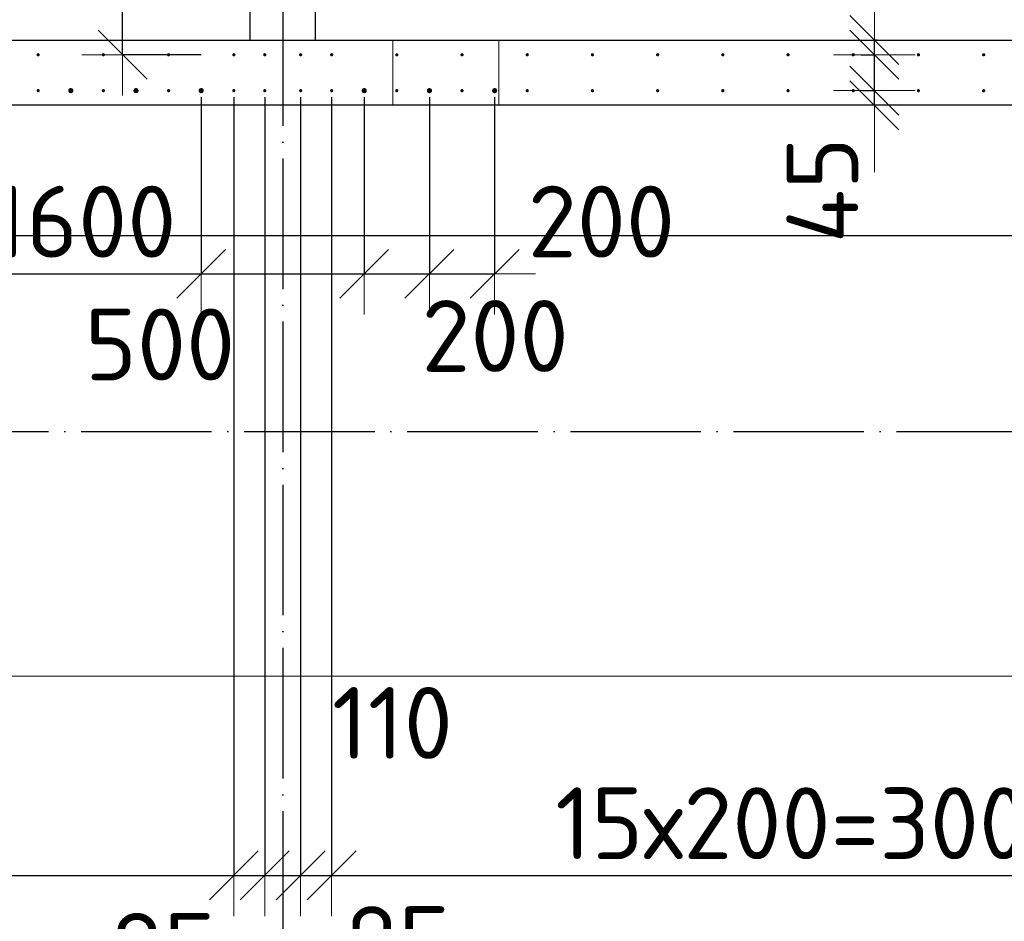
# Model space of a CAD drawing. Header units: millimetres. Extents: x 123094 to 184385, y 26948 to 48500.
# Tile 13 of 108: x 135013 to 138033, y 28498 to 31263. Entities that reach past the tile are written whole.
import ezdxf

# ---------------------------------------------------------------- set-up
doc = ezdxf.new("R2010")
doc.units = ezdxf.units.MM
doc.header["$PDMODE"] = 65
for name, pattern in [('______11', [500, 400, -50, 0, -50]), ('______2', [270, 200, -70]), ('______5', [1100, 800, -100, 100, -100])]:
    doc.linetypes.add(name, pattern=pattern)
for name, color, linetype, lineweight in [('Standard', 7, 'Continuous', 25), ('Арм.стержн. Выпуски', 180, 'Continuous', 35), ('Размерная линия_ общее', 7, 'Continuous', 13), ('Стена_ общее', 7, 'Continuous', 35), ('Фундамент_ общее', 7, 'Continuous', 35)]:
    doc.layers.add(name, color=color, linetype=linetype, lineweight=lineweight)
doc.layers.add('Осевая линия_ общее', color=7, linetype='______5', lineweight=13, true_color=0xa0a0a0)
doc.styles.add('ISOCPEUR', font='ISOCPEUR')
doc.dimstyles.new('DIMSTYLE_3', dxfattribs={"dimtxt": 220, "dimasz": 250, "dimexe": 0, "dimexo": 0, "dimgap": 110, "dimtad": 2, "dimdec": 0, "dimrnd": 5, "dimzin": 12, "dimdsep": 46, "dimtxsty": 'ISOCPEUR', "dimblk1": 'ALL_ML_STRICH', "dimblk2": 'ALL_ML_STRICH', "dimsah": 1, "dimcen": 0, "dimclrd": 7, "dimclre": 256, "dimclrt": 7, "dimadec": 0, "dimazin": 0, "dimtfac": 1, "dimtdec": 0, "dimtix": 1, "dimtmove": 2, "dimatfit": 3, "dimfxl": 0, "dimtzin": 0, "dimlwd": 0, "dimlwe": -3, "dimarcsym": 0})
doc.dimstyles.new('DIMSTYLE_5', dxfattribs={"dimtxt": 220, "dimasz": 250, "dimexe": 0, "dimexo": 0, "dimgap": 110, "dimtad": 2, "dimdec": 0, "dimrnd": 5, "dimzin": 12, "dimdsep": 46, "dimtxsty": 'ISOCPEUR', "dimblk1": 'ALL_ML_STRICH', "dimblk2": 'ALL_ML_STRICH', "dimsah": 1, "dimcen": 0, "dimclrd": 7, "dimclre": 256, "dimclrt": 7, "dimadec": 0, "dimazin": 0, "dimtfac": 1, "dimtdec": 0, "dimtix": 1, "dimtmove": 2, "dimatfit": 3, "dimfxl": 0, "dimtvp": 1.2, "dimtzin": 0, "dimlwd": 0, "dimlwe": -3, "dimarcsym": 0})
doc.dimstyles.new('DIMSTYLE_7', dxfattribs={"dimtxt": 220, "dimasz": 250, "dimexe": 0, "dimexo": 0, "dimgap": 110, "dimtad": 0, "dimdec": 0, "dimrnd": 5, "dimzin": 12, "dimdsep": 46, "dimtxsty": 'ISOCPEUR', "dimblk1": 'ALL_ML_STRICH', "dimblk2": 'ALL_ML_STRICH', "dimsah": 1, "dimcen": 0, "dimclrd": 7, "dimclre": 256, "dimclrt": 7, "dimadec": 0, "dimazin": 0, "dimtfac": 1, "dimtdec": 0, "dimtix": 1, "dimtmove": 2, "dimatfit": 3, "dimfxl": 0, "dimtvp": 1.2, "dimtzin": 0, "dimlwd": 0, "dimlwe": -3, "dimarcsym": 0})

# ---------------------------------------------------------------- blocks, each defined once
blk = doc.blocks.new('ALL_ML_STRICH')
at = {"color": 0, "linetype": 'ByBlock', "lineweight": -2}
for p, q in [((0, -0.5), (0, 0.5)), ((-0.3, -0.3), (0.3, 0.3)), ((-1, 0), (0.5, 0))]:
    blk.add_line(p, q, dxfattribs=at)
blk = doc.blocks.new('*D83')
at = {"layer": 'DEFPOINTS', "color": 7, "linetype": 'Continuous', "lineweight": 13, "transparency": 33554687}
for p in [(133970, 31045), (135570, 31045), (133970, 30483.4)]:
    blk.add_point(p, dxfattribs=at)
at = {"layer": 'Размерная линия_ общее', "color": 253, "linetype": 'Continuous', "lineweight": -2, "true_color": 0xa0a0a0, "transparency": 33554687}
for p, q in [((133970, 31025), (133970, 30483.4)), ((135570, 31025), (135570, 30483.4))]:
    blk.add_line(p, q, dxfattribs=at)
at = {"layer": 'Размерная линия_ общее', "color": 7, "linetype": 'Continuous', "lineweight": -2, "transparency": 33554687}
blk.add_line((133970, 30483.4), (135570, 30483.4), dxfattribs=at)
at = {"layer": 'Размерная линия_ общее', "color": 7, "linetype": 'Continuous', "lineweight": 13, "transparency": 33554687, "xscale": 250, "yscale": 250, "zscale": 250, "rotation": 180}
blk.add_blockref('ALL_ML_STRICH', (133970, 30483.4), dxfattribs=at)
at = {"layer": 'Размерная линия_ общее', "color": 7, "linetype": 'Continuous', "lineweight": 13, "transparency": 33554687, "xscale": 250, "yscale": 250, "zscale": 250}
blk.add_blockref('ALL_ML_STRICH', (135570, 30483.4), dxfattribs=at)
at = {"layer": 'Размерная линия_ общее', "color": 7, "linetype": 'Continuous', "lineweight": 13, "transparency": 33554687, "insert": (134033, 30753.4), "char_height": 220, "width": 11, "attachment_point": 1, "line_spacing_factor": 0.60241, "style": 'ISOCPEUR'}
blk.add_mtext('8х200=1600', dxfattribs=at)
blk = doc.blocks.new('*D84')
at = {"layer": 'DEFPOINTS', "color": 7, "linetype": 'Continuous', "lineweight": 13, "transparency": 33554687}
for p in [(135570, 31045), (136070, 31045), (135570, 30483.4)]:
    blk.add_point(p, dxfattribs=at)
at = {"layer": 'Размерная линия_ общее', "color": 253, "linetype": 'Continuous', "lineweight": -2, "true_color": 0xa0a0a0, "transparency": 33554687}
for p, q in [((135570, 31025), (135570, 30483.4)), ((136070, 31025), (136070, 30483.4))]:
    blk.add_line(p, q, dxfattribs=at)
at = {"layer": 'Размерная линия_ общее', "color": 7, "linetype": 'Continuous', "lineweight": -2, "transparency": 33554687}
blk.add_line((135570, 30483.4), (136070, 30483.4), dxfattribs=at)
at = {"layer": 'Размерная линия_ общее', "color": 7, "linetype": 'Continuous', "lineweight": 13, "transparency": 33554687, "xscale": 250, "yscale": 250, "zscale": 250, "rotation": 180}
blk.add_blockref('ALL_ML_STRICH', (135570, 30483.4), dxfattribs=at)
at = {"layer": 'Размерная линия_ общее', "color": 7, "linetype": 'Continuous', "lineweight": 13, "transparency": 33554687, "xscale": 250, "yscale": 250, "zscale": 250}
blk.add_blockref('ALL_ML_STRICH', (136070, 30483.4), dxfattribs=at)
at = {"layer": 'Размерная линия_ общее', "color": 7, "linetype": 'Continuous', "lineweight": 13, "transparency": 33554687, "insert": (135443.6, 30266.9), "char_height": 220, "width": 660, "attachment_point": 5, "style": 'ISOCPEUR'}
blk.add_mtext('\\A1;{500}', dxfattribs=at)
blk = doc.blocks.new('*D85')
at = {"layer": 'DEFPOINTS', "color": 7, "linetype": 'Continuous', "lineweight": 13, "transparency": 33554687}
for p in [(136070, 31045), (136270, 31045), (136070, 30483.4)]:
    blk.add_point(p, dxfattribs=at)
at = {"layer": 'Размерная линия_ общее', "color": 253, "linetype": 'Continuous', "lineweight": -2, "true_color": 0xa0a0a0, "transparency": 33554687}
for p, q in [((136070, 31025), (136070, 30483.4)), ((136270, 31025), (136270, 30483.4))]:
    blk.add_line(p, q, dxfattribs=at)
at = {"layer": 'Размерная линия_ общее', "color": 7, "linetype": 'Continuous', "lineweight": -2, "transparency": 33554687}
blk.add_line((136070, 30483.4), (136270, 30483.4), dxfattribs=at)
at = {"layer": 'Размерная линия_ общее', "color": 7, "linetype": 'Continuous', "lineweight": 13, "transparency": 33554687, "xscale": 250, "yscale": 250, "zscale": 250, "rotation": 180}
blk.add_blockref('ALL_ML_STRICH', (136070, 30483.4), dxfattribs=at)
at = {"layer": 'Размерная линия_ общее', "color": 7, "linetype": 'Continuous', "lineweight": 13, "transparency": 33554687, "xscale": 250, "yscale": 250, "zscale": 250}
blk.add_blockref('ALL_ML_STRICH', (136270, 30483.4), dxfattribs=at)
at = {"layer": 'Размерная линия_ общее', "color": 7, "linetype": 'Continuous', "lineweight": 13, "transparency": 33554687, "insert": (136471.5, 30292.9), "char_height": 220, "width": 660, "attachment_point": 5, "style": 'ISOCPEUR'}
blk.add_mtext('\\A1;{200}', dxfattribs=at)
blk = doc.blocks.new('*D86')
at = {"layer": 'DEFPOINTS', "color": 7, "linetype": 'Continuous', "lineweight": 13, "transparency": 33554687}
for p in [(136270, 31045), (136470, 31045), (136270, 30483.4)]:
    blk.add_point(p, dxfattribs=at)
at = {"layer": 'Размерная линия_ общее', "color": 253, "linetype": 'Continuous', "lineweight": -2, "true_color": 0xa0a0a0, "transparency": 33554687}
for p, q in [((136270, 31025), (136270, 30483.4)), ((136470, 31025), (136470, 30483.4))]:
    blk.add_line(p, q, dxfattribs=at)
at = {"layer": 'Размерная линия_ общее', "color": 7, "linetype": 'Continuous', "lineweight": -2, "transparency": 33554687}
blk.add_line((136270, 30483.4), (136470, 30483.4), dxfattribs=at)
at = {"layer": 'Размерная линия_ общее', "color": 7, "linetype": 'Continuous', "lineweight": 13, "transparency": 33554687, "xscale": 250, "yscale": 250, "zscale": 250, "rotation": 180}
blk.add_blockref('ALL_ML_STRICH', (136270, 30483.4), dxfattribs=at)
at = {"layer": 'Размерная линия_ общее', "color": 7, "linetype": 'Continuous', "lineweight": 13, "transparency": 33554687, "xscale": 250, "yscale": 250, "zscale": 250}
blk.add_blockref('ALL_ML_STRICH', (136470, 30483.4), dxfattribs=at)
at = {"layer": 'Размерная линия_ общее', "color": 7, "linetype": 'Continuous', "lineweight": 13, "transparency": 33554687, "insert": (136797.6, 30643.5), "char_height": 220, "width": 660, "attachment_point": 5, "style": 'ISOCPEUR'}
blk.add_mtext('\\A1;{200}', dxfattribs=at)
blk = doc.blocks.new('*D129')
at = {"layer": 'DEFPOINTS', "color": 7, "linetype": 'Continuous', "lineweight": 13, "transparency": 33554687}
for p in [(137579.5, 31045), (137634.9, 31000), (137674.2, 31000)]:
    blk.add_point(p, dxfattribs=at)
at = {"layer": 'Размерная линия_ общее', "color": 253, "linetype": 'Continuous', "lineweight": -2, "true_color": 0xa0a0a0, "transparency": 33554687}
for p, q in [((137599.5, 31045), (137634.9, 31045)), ((137654.2, 31000), (137634.9, 31000))]:
    blk.add_line(p, q, dxfattribs=at)
at = {"layer": 'Размерная линия_ общее', "color": 7, "linetype": 'Continuous', "lineweight": -2, "transparency": 33554687}
blk.add_line((137634.9, 31000), (137634.9, 31045), dxfattribs=at)
at = {"layer": 'Размерная линия_ общее', "color": 7, "linetype": 'Continuous', "lineweight": 13, "transparency": 33554687, "xscale": 250, "yscale": 250, "zscale": 250}
for p, rotation in [((137634.9, 31000), 270), ((137634.9, 31045), 90)]:
    blk.add_blockref('ALL_ML_STRICH', p, dxfattribs=dict(at, rotation=rotation))
at = {"layer": 'Размерная линия_ общее', "color": 7, "linetype": 'Continuous', "lineweight": 13, "transparency": 33554687, "insert": (137475.3, 30739.6), "char_height": 220, "width": 440, "attachment_point": 5, "rotation": 90, "style": 'ISOCPEUR'}
blk.add_mtext('\\A1;{45}', dxfattribs=at)
blk = doc.blocks.new('*D130')
at = {"layer": 'DEFPOINTS', "color": 7, "linetype": 'Continuous', "lineweight": 13, "transparency": 33554687}
for p in [(137574.5, 31155), (137579.5, 31045), (137634.9, 31045)]:
    blk.add_point(p, dxfattribs=at)
at = {"layer": 'Размерная линия_ общее', "color": 253, "linetype": 'Continuous', "lineweight": -2, "true_color": 0xa0a0a0, "transparency": 33554687}
for p, q in [((137594.5, 31155), (137634.9, 31155)), ((137599.5, 31045), (137634.9, 31045))]:
    blk.add_line(p, q, dxfattribs=at)
at = {"layer": 'Размерная линия_ общее', "color": 7, "linetype": 'Continuous', "lineweight": -2, "transparency": 33554687}
blk.add_line((137634.9, 31045), (137634.9, 31155), dxfattribs=at)
at = {"layer": 'Размерная линия_ общее', "color": 7, "linetype": 'Continuous', "lineweight": 13, "transparency": 33554687, "xscale": 250, "yscale": 250, "zscale": 250}
for p, rotation in [((137634.9, 31045), 270), ((137634.9, 31155), 90)]:
    blk.add_blockref('ALL_ML_STRICH', p, dxfattribs=dict(at, rotation=rotation))
at = {"layer": 'Размерная линия_ общее', "color": 7, "linetype": 'Continuous', "lineweight": 13, "transparency": 33554687, "insert": (137155, 31515.2), "char_height": 220, "width": 660, "attachment_point": 5, "rotation": 90, "style": 'ISOCPEUR'}
blk.add_mtext('\\A1;{110}', dxfattribs=at)
blk = doc.blocks.new('*D131')
at = {"layer": 'DEFPOINTS', "color": 7, "linetype": 'Continuous', "lineweight": 13, "transparency": 33554687}
for p in [(137663.3, 31200), (137574.5, 31155), (137634.9, 31155)]:
    blk.add_point(p, dxfattribs=at)
at = {"layer": 'Размерная линия_ общее', "color": 253, "linetype": 'Continuous', "lineweight": -2, "true_color": 0xa0a0a0, "transparency": 33554687}
for p, q in [((137643.3, 31200), (137634.9, 31200)), ((137594.5, 31155), (137634.9, 31155))]:
    blk.add_line(p, q, dxfattribs=at)
at = {"layer": 'Размерная линия_ общее', "color": 7, "linetype": 'Continuous', "lineweight": -2, "transparency": 33554687}
blk.add_line((137634.9, 31155), (137634.9, 31200), dxfattribs=at)
at = {"layer": 'Размерная линия_ общее', "color": 7, "linetype": 'Continuous', "lineweight": 13, "transparency": 33554687, "xscale": 250, "yscale": 250, "zscale": 250}
for p, rotation in [((137634.9, 31155), 270), ((137634.9, 31200), 90)]:
    blk.add_blockref('ALL_ML_STRICH', p, dxfattribs=dict(at, rotation=rotation))
at = {"layer": 'Размерная линия_ общее', "color": 7, "linetype": 'Continuous', "lineweight": 13, "transparency": 33554687, "insert": (137473.6, 31449.4), "char_height": 220, "width": 440, "attachment_point": 5, "rotation": 90, "style": 'ISOCPEUR'}
blk.add_mtext('\\A1;{45}', dxfattribs=at)
blk = doc.blocks.new('*D211')
at = {"layer": 'DEFPOINTS', "color": 7, "linetype": 'Continuous', "lineweight": 13, "transparency": 33554687}
for p in [(135765, 31400), (135329, 31155), (135670, 31155)]:
    blk.add_point(p, dxfattribs=at)
at = {"layer": 'Размерная линия_ общее', "color": 253, "linetype": 'Continuous', "lineweight": -2, "true_color": 0xa0a0a0, "transparency": 33554687}
for p, q in [((135665, 31400), (135329, 31400)), ((135570, 31155), (135329, 31155))]:
    blk.add_line(p, q, dxfattribs=at)
at = {"layer": 'Размерная линия_ общее', "color": 7, "linetype": 'Continuous', "lineweight": -2, "transparency": 33554687}
blk.add_line((135329, 31155), (135329, 31400), dxfattribs=at)
at = {"layer": 'Размерная линия_ общее', "color": 7, "linetype": 'Continuous', "lineweight": 13, "transparency": 33554687, "xscale": 250, "yscale": 250, "zscale": 250}
for p, rotation in [((135329, 31400), 90), ((135329, 31155), 270)]:
    blk.add_blockref('ALL_ML_STRICH', p, dxfattribs=dict(at, rotation=rotation))
at = {"layer": 'Размерная линия_ общее', "color": 7, "linetype": 'Continuous', "lineweight": 13, "transparency": 33554687, "insert": (134822.9, 31608.6), "char_height": 220, "width": 660, "attachment_point": 5, "rotation": 90, "style": 'ISOCPEUR'}
blk.add_mtext('\\A1;{245}', dxfattribs=at)
blk = doc.blocks.new('*D622')
at = {"layer": 'DEFPOINTS', "color": 7, "linetype": 'Continuous', "lineweight": 13, "transparency": 33554687}
for p in [(132670, 31045), (135670, 31045), (132670, 28639)]:
    blk.add_point(p, dxfattribs=at)
at = {"layer": 'Размерная линия_ общее', "color": 253, "linetype": 'Continuous', "lineweight": -2, "true_color": 0xa0a0a0, "transparency": 33554687}
for p, q in [((132670, 31025), (132670, 28639)), ((135670, 31025), (135670, 28639))]:
    blk.add_line(p, q, dxfattribs=at)
at = {"layer": 'Размерная линия_ общее', "color": 7, "linetype": 'Continuous', "lineweight": -2, "transparency": 33554687}
blk.add_line((132670, 28639), (135670, 28639), dxfattribs=at)
at = {"layer": 'Размерная линия_ общее', "color": 7, "linetype": 'Continuous', "lineweight": 13, "transparency": 33554687, "xscale": 250, "yscale": 250, "zscale": 250, "rotation": 180}
blk.add_blockref('ALL_ML_STRICH', (132670, 28639), dxfattribs=at)
at = {"layer": 'Размерная линия_ общее', "color": 7, "linetype": 'Continuous', "lineweight": 13, "transparency": 33554687, "xscale": 250, "yscale": 250, "zscale": 250}
blk.add_blockref('ALL_ML_STRICH', (135670, 28639), dxfattribs=at)
at = {"layer": 'Размерная линия_ общее', "color": 7, "linetype": 'Continuous', "lineweight": 13, "transparency": 33554687, "insert": (133356, 28909), "char_height": 220, "width": 11, "attachment_point": 1, "line_spacing_factor": 0.60241, "style": 'ISOCPEUR'}
blk.add_mtext('15х200=3000', dxfattribs=at)
blk = doc.blocks.new('*D623')
at = {"layer": 'DEFPOINTS', "color": 7, "linetype": 'Continuous', "lineweight": 13, "transparency": 33554687}
for p in [(135670, 31045), (135765, 31045), (135670, 28639)]:
    blk.add_point(p, dxfattribs=at)
at = {"layer": 'Размерная линия_ общее', "color": 253, "linetype": 'Continuous', "lineweight": -2, "true_color": 0xa0a0a0, "transparency": 33554687}
for p, q in [((135670, 31025), (135670, 28639)), ((135765, 31025), (135765, 28639))]:
    blk.add_line(p, q, dxfattribs=at)
at = {"layer": 'Размерная линия_ общее', "color": 7, "linetype": 'Continuous', "lineweight": -2, "transparency": 33554687}
blk.add_line((135670, 28639), (135765, 28639), dxfattribs=at)
at = {"layer": 'Размерная линия_ общее', "color": 7, "linetype": 'Continuous', "lineweight": 13, "transparency": 33554687, "xscale": 250, "yscale": 250, "zscale": 250}
blk.add_blockref('ALL_ML_STRICH', (135765, 28639), dxfattribs=at)
at = {"layer": 'Размерная линия_ общее', "color": 7, "linetype": 'Continuous', "lineweight": 13, "transparency": 33554687, "xscale": 250, "yscale": 250, "zscale": 250, "rotation": 180}
blk.add_blockref('ALL_ML_STRICH', (135670, 28639), dxfattribs=at)
at = {"layer": 'Размерная линия_ общее', "color": 7, "linetype": 'Continuous', "lineweight": 13, "transparency": 33554687, "insert": (135454.6, 28414.2), "char_height": 220, "width": 440, "attachment_point": 5, "style": 'ISOCPEUR'}
blk.add_mtext('\\A1;{95}', dxfattribs=at)
blk = doc.blocks.new('*D624')
at = {"layer": 'DEFPOINTS', "color": 7, "linetype": 'Continuous', "lineweight": 13, "transparency": 33554687}
for p in [(135765, 31045), (135875, 31045), (135765, 28639)]:
    blk.add_point(p, dxfattribs=at)
at = {"layer": 'Размерная линия_ общее', "color": 253, "linetype": 'Continuous', "lineweight": -2, "true_color": 0xa0a0a0, "transparency": 33554687}
for p, q in [((135765, 31025), (135765, 28639)), ((135875, 31025), (135875, 28639))]:
    blk.add_line(p, q, dxfattribs=at)
at = {"layer": 'Размерная линия_ общее', "color": 7, "linetype": 'Continuous', "lineweight": -2, "transparency": 33554687}
blk.add_line((135765, 28639), (135875, 28639), dxfattribs=at)
at = {"layer": 'Размерная линия_ общее', "color": 7, "linetype": 'Continuous', "lineweight": 13, "transparency": 33554687, "xscale": 250, "yscale": 250, "zscale": 250}
blk.add_blockref('ALL_ML_STRICH', (135875, 28639), dxfattribs=at)
at = {"layer": 'Размерная линия_ общее', "color": 7, "linetype": 'Continuous', "lineweight": 13, "transparency": 33554687, "xscale": 250, "yscale": 250, "zscale": 250, "rotation": 180}
blk.add_blockref('ALL_ML_STRICH', (135765, 28639), dxfattribs=at)
at = {"layer": 'Размерная линия_ общее', "color": 7, "linetype": 'Continuous', "lineweight": 13, "transparency": 33554687, "insert": (136156.5, 29106.6), "char_height": 220, "width": 660, "attachment_point": 5, "style": 'ISOCPEUR'}
blk.add_mtext('\\A1;{110}', dxfattribs=at)
blk = doc.blocks.new('*D625')
at = {"layer": 'DEFPOINTS', "color": 7, "linetype": 'Continuous', "lineweight": 13, "transparency": 33554687}
for p in [(135875, 31045), (135970, 31045), (135875, 28639)]:
    blk.add_point(p, dxfattribs=at)
at = {"layer": 'Размерная линия_ общее', "color": 253, "linetype": 'Continuous', "lineweight": -2, "true_color": 0xa0a0a0, "transparency": 33554687}
for p, q in [((135875, 31025), (135875, 28639)), ((135970, 31025), (135970, 28639))]:
    blk.add_line(p, q, dxfattribs=at)
at = {"layer": 'Размерная линия_ общее', "color": 7, "linetype": 'Continuous', "lineweight": -2, "transparency": 33554687}
blk.add_line((135875, 28639), (135970, 28639), dxfattribs=at)
at = {"layer": 'Размерная линия_ общее', "color": 7, "linetype": 'Continuous', "lineweight": 13, "transparency": 33554687, "xscale": 250, "yscale": 250, "zscale": 250}
blk.add_blockref('ALL_ML_STRICH', (135970, 28639), dxfattribs=at)
at = {"layer": 'Размерная линия_ общее', "color": 7, "linetype": 'Continuous', "lineweight": 13, "transparency": 33554687, "xscale": 250, "yscale": 250, "zscale": 250, "rotation": 180}
blk.add_blockref('ALL_ML_STRICH', (135875, 28639), dxfattribs=at)
at = {"layer": 'Размерная линия_ общее', "color": 7, "linetype": 'Continuous', "lineweight": 13, "transparency": 33554687, "insert": (136174.9, 28434.9), "char_height": 220, "width": 440, "attachment_point": 5, "style": 'ISOCPEUR'}
blk.add_mtext('\\A1;{95}', dxfattribs=at)
blk = doc.blocks.new('*D626')
at = {"layer": 'DEFPOINTS', "color": 7, "linetype": 'Continuous', "lineweight": 13, "transparency": 33554687}
for p in [(135970, 31045), (138970, 31045), (135970, 28639)]:
    blk.add_point(p, dxfattribs=at)
at = {"layer": 'Размерная линия_ общее', "color": 253, "linetype": 'Continuous', "lineweight": -2, "true_color": 0xa0a0a0, "transparency": 33554687}
for p, q in [((135970, 31025), (135970, 28639)), ((138970, 31025), (138970, 28639))]:
    blk.add_line(p, q, dxfattribs=at)
at = {"layer": 'Размерная линия_ общее', "color": 7, "linetype": 'Continuous', "lineweight": -2, "transparency": 33554687}
blk.add_line((135970, 28639), (138970, 28639), dxfattribs=at)
at = {"layer": 'Размерная линия_ общее', "color": 7, "linetype": 'Continuous', "lineweight": 13, "transparency": 33554687, "xscale": 250, "yscale": 250, "zscale": 250, "rotation": 180}
blk.add_blockref('ALL_ML_STRICH', (135970, 28639), dxfattribs=at)
at = {"layer": 'Размерная линия_ общее', "color": 7, "linetype": 'Continuous', "lineweight": 13, "transparency": 33554687, "xscale": 250, "yscale": 250, "zscale": 250}
blk.add_blockref('ALL_ML_STRICH', (138970, 28639), dxfattribs=at)
at = {"layer": 'Размерная линия_ общее', "color": 7, "linetype": 'Continuous', "lineweight": 13, "transparency": 33554687, "insert": (136656, 28909), "char_height": 220, "width": 11, "attachment_point": 1, "line_spacing_factor": 0.60241, "style": 'ISOCPEUR'}
blk.add_mtext('15х200=3000', dxfattribs=at)

msp = doc.modelspace()

# ---------------------------------------------------------------- hatches: boundary and pattern name
at = {"layer": 'Арм.стержн. Выпуски', "linetype": 'Continuous', "lineweight": 35, "transparency": 33554687}
for color, points in [(4, [(135075, 31155), (135074.6, 31156.9), (135073.5, 31158.5), (135071.9, 31159.6), (135070, 31160), (135068.1, 31159.6), (135066.5, 31158.5), (135065.4, 31156.9), (135065, 31155), (135065.4, 31153.1), (135066.5, 31151.5), (135068.1, 31150.4), (135070, 31150), (135071.9, 31150.4), (135073.5, 31151.5), (135074.6, 31153.1)]), (4, [(135275, 31155), (135274.6, 31156.9), (135273.5, 31158.5), (135271.9, 31159.6), (135270, 31160), (135268.1, 31159.6), (135266.5, 31158.5), (135265.4, 31156.9), (135265, 31155), (135265.4, 31153.1), (135266.5, 31151.5), (135268.1, 31150.4), (135270, 31150), (135271.9, 31150.4), (135273.5, 31151.5), (135274.6, 31153.1)]), (4, [(135475, 31155), (135474.6, 31156.9), (135473.5, 31158.5), (135471.9, 31159.6), (135470, 31160), (135468.1, 31159.6), (135466.5, 31158.5), (135465.4, 31156.9), (135465, 31155), (135465.4, 31153.1), (135466.5, 31151.5), (135468.1, 31150.4), (135470, 31150), (135471.9, 31150.4), (135473.5, 31151.5), (135474.6, 31153.1)]), (4, [(135675, 31155), (135674.6, 31156.9), (135673.5, 31158.5), (135671.9, 31159.6), (135670, 31160), (135668.1, 31159.6), (135666.5, 31158.5), (135665.4, 31156.9), (135665, 31155), (135665.4, 31153.1), (135666.5, 31151.5), (135668.1, 31150.4), (135670, 31150), (135671.9, 31150.4), (135673.5, 31151.5), (135674.6, 31153.1)]), (4, [(135770, 31155), (135769.6, 31156.9), (135768.5, 31158.5), (135766.9, 31159.6), (135765, 31160), (135763.1, 31159.6), (135761.5, 31158.5), (135760.4, 31156.9), (135760, 31155), (135760.4, 31153.1), (135761.5, 31151.5), (135763.1, 31150.4), (135765, 31150), (135766.9, 31150.4), (135768.5, 31151.5), (135769.6, 31153.1)]), (4, [(135880, 31155), (135879.6, 31156.9), (135878.5, 31158.5), (135876.9, 31159.6), (135875, 31160), (135873.1, 31159.6), (135871.5, 31158.5), (135870.4, 31156.9), (135870, 31155), (135870.4, 31153.1), (135871.5, 31151.5), (135873.1, 31150.4), (135875, 31150), (135876.9, 31150.4), (135878.5, 31151.5), (135879.6, 31153.1)]), (4, [(135975, 31155), (135974.6, 31156.9), (135973.5, 31158.5), (135971.9, 31159.6), (135970, 31160), (135968.1, 31159.6), (135966.5, 31158.5), (135965.4, 31156.9), (135965, 31155), (135965.4, 31153.1), (135966.5, 31151.5), (135968.1, 31150.4), (135970, 31150), (135971.9, 31150.4), (135973.5, 31151.5), (135974.6, 31153.1)]), (4, [(136175, 31155), (136174.6, 31156.9), (136173.5, 31158.5), (136171.9, 31159.6), (136170, 31160), (136168.1, 31159.6), (136166.5, 31158.5), (136165.4, 31156.9), (136165, 31155), (136165.4, 31153.1), (136166.5, 31151.5), (136168.1, 31150.4), (136170, 31150), (136171.9, 31150.4), (136173.5, 31151.5), (136174.6, 31153.1)]), (4, [(136375, 31155), (136374.6, 31156.9), (136373.5, 31158.5), (136371.9, 31159.6), (136370, 31160), (136368.1, 31159.6), (136366.5, 31158.5), (136365.4, 31156.9), (136365, 31155), (136365.4, 31153.1), (136366.5, 31151.5), (136368.1, 31150.4), (136370, 31150), (136371.9, 31150.4), (136373.5, 31151.5), (136374.6, 31153.1)]), (4, [(136575, 31155), (136574.6, 31156.9), (136573.5, 31158.5), (136571.9, 31159.6), (136570, 31160), (136568.1, 31159.6), (136566.5, 31158.5), (136565.4, 31156.9), (136565, 31155), (136565.4, 31153.1), (136566.5, 31151.5), (136568.1, 31150.4), (136570, 31150), (136571.9, 31150.4), (136573.5, 31151.5), (136574.6, 31153.1)]), (4, [(136775, 31155), (136774.6, 31156.9), (136773.5, 31158.5), (136771.9, 31159.6), (136770, 31160), (136768.1, 31159.6), (136766.5, 31158.5), (136765.4, 31156.9), (136765, 31155), (136765.4, 31153.1), (136766.5, 31151.5), (136768.1, 31150.4), (136770, 31150), (136771.9, 31150.4), (136773.5, 31151.5), (136774.6, 31153.1)]), (4, [(136975, 31155), (136974.6, 31156.9), (136973.5, 31158.5), (136971.9, 31159.6), (136970, 31160), (136968.1, 31159.6), (136966.5, 31158.5), (136965.4, 31156.9), (136965, 31155), (136965.4, 31153.1), (136966.5, 31151.5), (136968.1, 31150.4), (136970, 31150), (136971.9, 31150.4), (136973.5, 31151.5), (136974.6, 31153.1)]), (4, [(137175, 31155), (137174.6, 31156.9), (137173.5, 31158.5), (137171.9, 31159.6), (137170, 31160), (137168.1, 31159.6), (137166.5, 31158.5), (137165.4, 31156.9), (137165, 31155), (137165.4, 31153.1), (137166.5, 31151.5), (137168.1, 31150.4), (137170, 31150), (137171.9, 31150.4), (137173.5, 31151.5), (137174.6, 31153.1)]), (4, [(137375, 31155), (137374.6, 31156.9), (137373.5, 31158.5), (137371.9, 31159.6), (137370, 31160), (137368.1, 31159.6), (137366.5, 31158.5), (137365.4, 31156.9), (137365, 31155), (137365.4, 31153.1), (137366.5, 31151.5), (137368.1, 31150.4), (137370, 31150), (137371.9, 31150.4), (137373.5, 31151.5), (137374.6, 31153.1)]), (4, [(137575, 31155), (137574.6, 31156.9), (137573.5, 31158.5), (137571.9, 31159.6), (137570, 31160), (137568.1, 31159.6), (137566.5, 31158.5), (137565.4, 31156.9), (137565, 31155), (137565.4, 31153.1), (137566.5, 31151.5), (137568.1, 31150.4), (137570, 31150), (137571.9, 31150.4), (137573.5, 31151.5), (137574.6, 31153.1)]), (4, [(137775, 31155), (137774.6, 31156.9), (137773.5, 31158.5), (137771.9, 31159.6), (137770, 31160), (137768.1, 31159.6), (137766.5, 31158.5), (137765.4, 31156.9), (137765, 31155), (137765.4, 31153.1), (137766.5, 31151.5), (137768.1, 31150.4), (137770, 31150), (137771.9, 31150.4), (137773.5, 31151.5), (137774.6, 31153.1)]), (4, [(137975, 31155), (137974.6, 31156.9), (137973.5, 31158.5), (137971.9, 31159.6), (137970, 31160), (137968.1, 31159.6), (137966.5, 31158.5), (137965.4, 31156.9), (137965, 31155), (137965.4, 31153.1), (137966.5, 31151.5), (137968.1, 31150.4), (137970, 31150), (137971.9, 31150.4), (137973.5, 31151.5), (137974.6, 31153.1)]), (4, [(135075, 31045), (135074.6, 31046.9), (135073.5, 31048.5), (135071.9, 31049.6), (135070, 31050), (135068.1, 31049.6), (135066.5, 31048.5), (135065.4, 31046.9), (135065, 31045), (135065.4, 31043.1), (135066.5, 31041.5), (135068.1, 31040.4), (135070, 31040), (135071.9, 31040.4), (135073.5, 31041.5), (135074.6, 31043.1)]), (7, [(135178, 31045), (135177.4, 31048.1), (135175.7, 31050.7), (135173.1, 31052.4), (135170, 31053), (135166.9, 31052.4), (135164.3, 31050.7), (135162.6, 31048.1), (135162, 31045), (135162.6, 31041.9), (135164.3, 31039.3), (135166.9, 31037.6), (135170, 31037), (135173.1, 31037.6), (135175.7, 31039.3), (135177.4, 31041.9)]), (4, [(135275, 31045), (135274.6, 31046.9), (135273.5, 31048.5), (135271.9, 31049.6), (135270, 31050), (135268.1, 31049.6), (135266.5, 31048.5), (135265.4, 31046.9), (135265, 31045), (135265.4, 31043.1), (135266.5, 31041.5), (135268.1, 31040.4), (135270, 31040), (135271.9, 31040.4), (135273.5, 31041.5), (135274.6, 31043.1)]), (7, [(135378, 31045), (135377.4, 31048.1), (135375.7, 31050.7), (135373.1, 31052.4), (135370, 31053), (135366.9, 31052.4), (135364.3, 31050.7), (135362.6, 31048.1), (135362, 31045), (135362.6, 31041.9), (135364.3, 31039.3), (135366.9, 31037.6), (135370, 31037), (135373.1, 31037.6), (135375.7, 31039.3), (135377.4, 31041.9)]), (4, [(135475, 31045), (135474.6, 31046.9), (135473.5, 31048.5), (135471.9, 31049.6), (135470, 31050), (135468.1, 31049.6), (135466.5, 31048.5), (135465.4, 31046.9), (135465, 31045), (135465.4, 31043.1), (135466.5, 31041.5), (135468.1, 31040.4), (135470, 31040), (135471.9, 31040.4), (135473.5, 31041.5), (135474.6, 31043.1)]), (7, [(135578, 31045), (135577.4, 31048.1), (135575.7, 31050.7), (135573.1, 31052.4), (135570, 31053), (135566.9, 31052.4), (135564.3, 31050.7), (135562.6, 31048.1), (135562, 31045), (135562.6, 31041.9), (135564.3, 31039.3), (135566.9, 31037.6), (135570, 31037), (135573.1, 31037.6), (135575.7, 31039.3), (135577.4, 31041.9)]), (4, [(135675, 31045), (135674.6, 31046.9), (135673.5, 31048.5), (135671.9, 31049.6), (135670, 31050), (135668.1, 31049.6), (135666.5, 31048.5), (135665.4, 31046.9), (135665, 31045), (135665.4, 31043.1), (135666.5, 31041.5), (135668.1, 31040.4), (135670, 31040), (135671.9, 31040.4), (135673.5, 31041.5), (135674.6, 31043.1)]), (4, [(135770, 31045), (135769.6, 31046.9), (135768.5, 31048.5), (135766.9, 31049.6), (135765, 31050), (135763.1, 31049.6), (135761.5, 31048.5), (135760.4, 31046.9), (135760, 31045), (135760.4, 31043.1), (135761.5, 31041.5), (135763.1, 31040.4), (135765, 31040), (135766.9, 31040.4), (135768.5, 31041.5), (135769.6, 31043.1)]), (4, [(135880, 31045), (135879.6, 31046.9), (135878.5, 31048.5), (135876.9, 31049.6), (135875, 31050), (135873.1, 31049.6), (135871.5, 31048.5), (135870.4, 31046.9), (135870, 31045), (135870.4, 31043.1), (135871.5, 31041.5), (135873.1, 31040.4), (135875, 31040), (135876.9, 31040.4), (135878.5, 31041.5), (135879.6, 31043.1)]), (4, [(135975, 31045), (135974.6, 31046.9), (135973.5, 31048.5), (135971.9, 31049.6), (135970, 31050), (135968.1, 31049.6), (135966.5, 31048.5), (135965.4, 31046.9), (135965, 31045), (135965.4, 31043.1), (135966.5, 31041.5), (135968.1, 31040.4), (135970, 31040), (135971.9, 31040.4), (135973.5, 31041.5), (135974.6, 31043.1)]), (7, [(136078, 31045), (136077.4, 31048.1), (136075.7, 31050.7), (136073.1, 31052.4), (136070, 31053), (136066.9, 31052.4), (136064.3, 31050.7), (136062.6, 31048.1), (136062, 31045), (136062.6, 31041.9), (136064.3, 31039.3), (136066.9, 31037.6), (136070, 31037), (136073.1, 31037.6), (136075.7, 31039.3), (136077.4, 31041.9)]), (4, [(136175, 31045), (136174.6, 31046.9), (136173.5, 31048.5), (136171.9, 31049.6), (136170, 31050), (136168.1, 31049.6), (136166.5, 31048.5), (136165.4, 31046.9), (136165, 31045), (136165.4, 31043.1), (136166.5, 31041.5), (136168.1, 31040.4), (136170, 31040), (136171.9, 31040.4), (136173.5, 31041.5), (136174.6, 31043.1)]), (7, [(136278, 31045), (136277.4, 31048.1), (136275.7, 31050.7), (136273.1, 31052.4), (136270, 31053), (136266.9, 31052.4), (136264.3, 31050.7), (136262.6, 31048.1), (136262, 31045), (136262.6, 31041.9), (136264.3, 31039.3), (136266.9, 31037.6), (136270, 31037), (136273.1, 31037.6), (136275.7, 31039.3), (136277.4, 31041.9)]), (4, [(136375, 31045), (136374.6, 31046.9), (136373.5, 31048.5), (136371.9, 31049.6), (136370, 31050), (136368.1, 31049.6), (136366.5, 31048.5), (136365.4, 31046.9), (136365, 31045), (136365.4, 31043.1), (136366.5, 31041.5), (136368.1, 31040.4), (136370, 31040), (136371.9, 31040.4), (136373.5, 31041.5), (136374.6, 31043.1)]), (7, [(136478, 31045), (136477.4, 31048.1), (136475.7, 31050.7), (136473.1, 31052.4), (136470, 31053), (136466.9, 31052.4), (136464.3, 31050.7), (136462.6, 31048.1), (136462, 31045), (136462.6, 31041.9), (136464.3, 31039.3), (136466.9, 31037.6), (136470, 31037), (136473.1, 31037.6), (136475.7, 31039.3), (136477.4, 31041.9)]), (4, [(136575, 31045), (136574.6, 31046.9), (136573.5, 31048.5), (136571.9, 31049.6), (136570, 31050), (136568.1, 31049.6), (136566.5, 31048.5), (136565.4, 31046.9), (136565, 31045), (136565.4, 31043.1), (136566.5, 31041.5), (136568.1, 31040.4), (136570, 31040), (136571.9, 31040.4), (136573.5, 31041.5), (136574.6, 31043.1)]), (4, [(136775, 31045), (136774.6, 31046.9), (136773.5, 31048.5), (136771.9, 31049.6), (136770, 31050), (136768.1, 31049.6), (136766.5, 31048.5), (136765.4, 31046.9), (136765, 31045), (136765.4, 31043.1), (136766.5, 31041.5), (136768.1, 31040.4), (136770, 31040), (136771.9, 31040.4), (136773.5, 31041.5), (136774.6, 31043.1)]), (4, [(136975, 31045), (136974.6, 31046.9), (136973.5, 31048.5), (136971.9, 31049.6), (136970, 31050), (136968.1, 31049.6), (136966.5, 31048.5), (136965.4, 31046.9), (136965, 31045), (136965.4, 31043.1), (136966.5, 31041.5), (136968.1, 31040.4), (136970, 31040), (136971.9, 31040.4), (136973.5, 31041.5), (136974.6, 31043.1)]), (4, [(137175, 31045), (137174.6, 31046.9), (137173.5, 31048.5), (137171.9, 31049.6), (137170, 31050), (137168.1, 31049.6), (137166.5, 31048.5), (137165.4, 31046.9), (137165, 31045), (137165.4, 31043.1), (137166.5, 31041.5), (137168.1, 31040.4), (137170, 31040), (137171.9, 31040.4), (137173.5, 31041.5), (137174.6, 31043.1)]), (4, [(137375, 31045), (137374.6, 31046.9), (137373.5, 31048.5), (137371.9, 31049.6), (137370, 31050), (137368.1, 31049.6), (137366.5, 31048.5), (137365.4, 31046.9), (137365, 31045), (137365.4, 31043.1), (137366.5, 31041.5), (137368.1, 31040.4), (137370, 31040), (137371.9, 31040.4), (137373.5, 31041.5), (137374.6, 31043.1)]), (4, [(137575, 31045), (137574.6, 31046.9), (137573.5, 31048.5), (137571.9, 31049.6), (137570, 31050), (137568.1, 31049.6), (137566.5, 31048.5), (137565.4, 31046.9), (137565, 31045), (137565.4, 31043.1), (137566.5, 31041.5), (137568.1, 31040.4), (137570, 31040), (137571.9, 31040.4), (137573.5, 31041.5), (137574.6, 31043.1)]), (4, [(137775, 31045), (137774.6, 31046.9), (137773.5, 31048.5), (137771.9, 31049.6), (137770, 31050), (137768.1, 31049.6), (137766.5, 31048.5), (137765.4, 31046.9), (137765, 31045), (137765.4, 31043.1), (137766.5, 31041.5), (137768.1, 31040.4), (137770, 31040), (137771.9, 31040.4), (137773.5, 31041.5), (137774.6, 31043.1)]), (4, [(137975, 31045), (137974.6, 31046.9), (137973.5, 31048.5), (137971.9, 31049.6), (137970, 31050), (137968.1, 31049.6), (137966.5, 31048.5), (137965.4, 31046.9), (137965, 31045), (137965.4, 31043.1), (137966.5, 31041.5), (137968.1, 31040.4), (137970, 31040), (137971.9, 31040.4), (137973.5, 31041.5), (137974.6, 31043.1)])]:
    msp.add_hatch(color=color, dxfattribs=at).paths.add_polyline_path(points)

# ---------------------------------------------------------------- linework, layer by layer
at = {"layer": 'Standard', "color": 7, "linetype": 'Continuous', "lineweight": 13, "transparency": 33554687}
msp.add_lwpolyline([(125100, 29250), (167980, 29250), (167980, 48500), (125100, 48500), (125100, 29250)], dxfattribs=at)
at = {"layer": 'Осевая линия_ общее', "color": 253, "linetype": '______11', "lineweight": -3, "true_color": 0xa0a0a0, "transparency": 33554687}
for p, q in [((135820, 46340), (135820, 27662.1)), ((125200, 31200), (169325.4, 31200)), ((125200, 30000), (169325.4, 30000))]:
    msp.add_line(p, q, dxfattribs=at)
at = {"layer": 'Стена_ общее', "color": 7, "linetype": 'Continuous', "lineweight": 25, "transparency": 33554687}
for p, q in [((135720, 31200), (135720, 32450)), ((135720, 31200), (135720, 32450)), ((135920, 32450), (135920, 31200)), ((135920, 32450), (135920, 31200)), ((132620, 31200), (135720, 31200)), ((132620, 31200), (135720, 31200)), ((135920, 31200), (139220, 31200)), ((135920, 31200), (139220, 31200)), ((139020, 31000), (132620, 31000)), ((139020, 31000), (132620, 31000))]:
    msp.add_line(p, q, dxfattribs=at)
at = {"layer": 'Стена_ общее', "color": 253, "linetype": '______2', "lineweight": 18, "true_color": 0xababab, "transparency": 33554687}
for p, q in [((136157.5, 31200), (136157.5, 31000)), ((136157.5, 31200), (136157.5, 31000)), ((136482.5, 31000), (136482.5, 31200)), ((136482.5, 31000), (136482.5, 31200))]:
    msp.add_line(p, q, dxfattribs=at)
at = {"layer": 'Фундамент_ общее', "color": 7, "lineweight": 25, "transparency": 33554687}
msp.add_line((138620, 30600), (133020, 30600), dxfattribs=at)
at = {"layer": 'Фундамент_ общее', "color": 7, "linetype": 'Continuous', "lineweight": 25, "transparency": 33554687}
msp.add_line((138620, 30600), (133020, 30600), dxfattribs=at)

# ---------------------------------------------------------------- dimensions: what is measured, and where the dimension line sits
at = {"layer": 'Размерная линия_ общее', "color": 7, "linetype": 'Continuous', "lineweight": 13, "transparency": 33554687}
for base, p1, p2, picture, middle in [((135329, 31400), (135570, 31155), (135665, 31400), '*D211', (134822.9, 31608.6)), ((137634.9, 31155), (137599.5, 31045), (137594.5, 31155), '*D130', (137155, 31515.2)), ((137634.9, 31200), (137594.5, 31155), (137643.3, 31200), '*D131', (137473.6, 31449.4)), ((137634.9, 31045), (137654.2, 31000), (137599.5, 31045), '*D129', (137475.3, 30739.6))]:
    dim = msp.add_linear_dim(base=base, p1=p1, p2=p2, angle=90, dimstyle='DIMSTYLE_5', override={"dimpost": '<>', "dimclrd": 7, "dimclre": 253, "dimclrt": 7, "dimlwd": 0, "dimlwe": 65533}, dxfattribs=at)
    dim.commit()
    dim.dimension.update_dxf_attribs({"geometry": picture, "text_midpoint": middle, "dimtype": 160})
for base, p1, p2, text, picture, middle in [((135670, 28639), (132670, 31025), (135670, 31025), '15х200=3000', '*D622', (134170, 28749)), ((135570, 30483.4), (133970, 31025), (135570, 31025), '8х200=1600', '*D83', (134770, 30593.4)), ((138970, 28639), (135970, 31025), (138970, 31025), '15х200=3000', '*D626', (137470, 28749))]:
    dim = msp.add_linear_dim(base=base, p1=p1, p2=p2, text=text, dimstyle='DIMSTYLE_3', override={"dimpost": '<>', "dimclrd": 7, "dimclre": 253, "dimclrt": 7, "dimlwd": 0, "dimlwe": 65533}, dxfattribs=at)
    dim.commit()
    dim.dimension.update_dxf_attribs({"geometry": picture, "text_midpoint": middle, "dimtype": 160})
for base, p1, p2, dimstyle, picture, middle in [((136070, 30483.4), (135570, 31025), (136070, 31025), 'DIMSTYLE_7', '*D84', (135443.6, 30266.9)), ((135765, 28639), (135670, 31025), (135765, 31025), 'DIMSTYLE_7', '*D623', (135454.6, 28414.2)), ((135875, 28639), (135765, 31025), (135875, 31025), 'DIMSTYLE_5', '*D624', (136156.5, 29106.6)), ((135970, 28639), (135875, 31025), (135970, 31025), 'DIMSTYLE_7', '*D625', (136174.9, 28434.9)), ((136270, 30483.4), (136070, 31025), (136270, 31025), 'DIMSTYLE_7', '*D85', (136471.5, 30292.9)), ((136470, 30483.4), (136270, 31025), (136470, 31025), 'DIMSTYLE_5', '*D86', (136797.6, 30643.5))]:
    dim = msp.add_linear_dim(base=base, p1=p1, p2=p2, dimstyle=dimstyle, override={"dimpost": '<>', "dimclrd": 7, "dimclre": 253, "dimclrt": 7, "dimlwd": 0, "dimlwe": 65533}, dxfattribs=at)
    dim.commit()
    dim.dimension.update_dxf_attribs({"geometry": picture, "text_midpoint": middle, "dimtype": 160})

doc.saveas('drawing.dxf')
